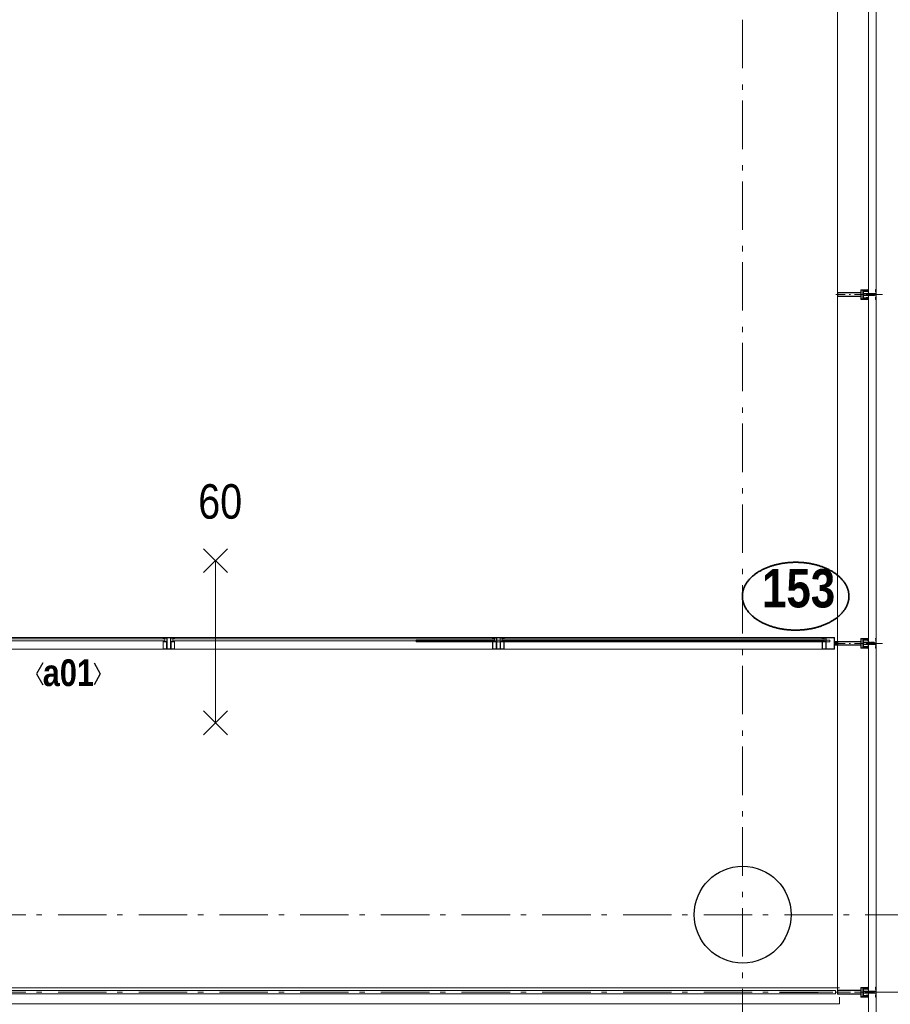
# Model space of a CAD drawing. Header units: millimetres. Extents: x 274611 to 749520, y 175257 to 298905.
# Tile 125 of 251: x 566699 to 571194, y 221350 to 226430. Entities that reach past the tile are written whole.
import ezdxf
from ezdxf.enums import TextEntityAlignment as Align

# ---------------------------------------------------------------- set-up
doc = ezdxf.new("R2010")
doc.units = ezdxf.units.MM
doc.header["$LTSCALE"] = 400
doc.header["$PDMODE"] = 1
doc.header["$PDSIZE"] = 15
for name, pattern in [('STYLE_06', [1.041641, 0.625, -0.208282, 0.069427, -0.138931]), ('STYLE_15', [0.240945, 0.11811, -0.059055, 0.004724, -0.059055]), ('STYLE_16', [0.177165, 0.11811, -0.059055])]:
    doc.linetypes.add(name, pattern=pattern)
for name, color, linetype, lineweight in [('BA-Brandveiligheid', 7, 'Continuous', 15), ('Buitenkozijnen', 140, 'Continuous', 15), ('Detailaanduiding', 5, 'Continuous', 70), ('Kozijnmerken', 43, 'Continuous', 9), ('mat-baksteen', 5, 'Continuous', 25), ('mat-beton (ihwg)', 5, 'Continuous', 25), ('mat-glas-vert', 5, 'Continuous', 15), ('MAT-kit', 140, 'Continuous', 5), ('mat-kunststof', 43, 'Continuous', 9), ('mat-staal', 5, 'Continuous', 25), ('None', 7, 'Continuous', 9)]:
    doc.layers.add(name, color=color, linetype=linetype, lineweight=lineweight)
doc.styles.add('Arial Narrow', font='ARIALN.TTF', dxfattribs={"height": 222.25})
doc.styles.add('Arial Narrow (bold)', font='ARIALNB.TTF', dxfattribs={"height": 172.861111})
doc.styles.get("Standard").update_dxf_attribs({"font": 'arial.ttf'})

# ---------------------------------------------------------------- blocks, each defined once
blk = doc.blocks.new('*U96')
at = {"layer": 'None', "color": 8, "lineweight": 5, "flags": 128}
for points in [[(-5, -154.3), (-5, -154.3, 0.414214), (-5.5, -154.8), (-5.5, -172.5), (-5.5, -172.5, 0.414214), (-5, -173), (-4, -173), (-4, -173, 0.414214), (-3.5, -172.5), (-3.5, -172.5, 0.414214), (-4, -172), (-4.5, -172), (-4.5, -168.8), (-4.5, -168.8, -0.414214), (-4, -168.3), (-2.7, -168.3), (-2.7, -168.3, 0.221695), (-1.9, -167.9), (-0.8, -166.5), (-0.8, -166.5, -0.466308), (0.8, -166.5), (2, -167.9), (2, -167.9, 0.221695), (2.7, -168.3), (4, -168.3), (4, -168.3, -0.414214), (4.5, -168.8), (4.5, -172), (4, -172), (4, -172, 0.414214), (3.5, -172.5), (3.5, -172.5, 0.414214), (4, -173), (5, -173), (5, -173, 0.414214), (5.5, -172.5), (5.5, -154.8), (5.5, -154.8, 0.414214), (5, -154.3), (4.7, -154.3), (4.7, -155), (4.7, -155, -0.414214), (4.4, -155.3), (4.1, -155.3), (4.1, -155.3, -0.414214), (3.3, -154.5), (3.3, -150.6), (3.3, -150.6, -0.414214), (4.1, -149.8), (4.4, -149.8), (4.4, -149.8, -0.414214), (4.7, -150.1), (4.7, -150.8), (5, -150.8), (5, -150.8, 0.414214), (5.5, -150.3), (5.5, -137.6), (5.5, -137.6, 0.351868), (5.3, -137.3), (5.3, -137.3, 0.351868), (4.9, -137.5), (4.1, -139.2), (4.1, -139.2, 0.314902), (4.2, -139.4), (4.5, -139.7), (4.5, -139.7, -0.198912), (4.5, -139.9), (4.5, -140.1), (4.5, -140.1, -0.198912), (4.5, -140.3), (4.2, -140.6), (4.2, -140.6, 0.414214), (4.2, -140.8), (4.5, -141.1), (4.5, -141.1, -0.198912), (4.5, -141.3), (4.5, -141.5), (4.5, -141.5, -0.198912), (4.5, -141.7), (4.2, -142), (4.2, -142, 0.414214), (4.2, -142.2), (4.5, -142.5), (4.5, -142.5, -0.198912), (4.5, -142.7), (4.5, -143.2), (4.5, -143.2, -0.087489), (4.5, -143.3), (4.2, -144.1), (4.2, -148.5), (4.2, -148.5, -0.414214), (3.9, -148.8), (-3.9, -148.8), (-3.9, -148.8, -0.414214), (-4.2, -148.5), (-4.2, -144.1), (-4.5, -143.3), (-4.5, -143.3, -0.087489), (-4.5, -143.2), (-4.5, -142.7), (-4.5, -142.7, -0.198912), (-4.4, -142.5), (-4.1, -142.2), (-4.1, -142.2, 0.414214), (-4.1, -142), (-4.4, -141.7), (-4.4, -141.7, -0.198912), (-4.5, -141.5), (-4.5, -141.3), (-4.5, -141.3, -0.198912), (-4.4, -141.1), (-4.1, -140.8), (-4.1, -140.8, 0.414214), (-4.1, -140.6), (-4.4, -140.3), (-4.4, -140.3, -0.198912), (-4.5, -140.1), (-4.5, -139.9), (-4.5, -139.9, -0.198912), (-4.4, -139.7), (-4.1, -139.4), (-4.1, -139.4, 0.314902), (-4.1, -139.2), (-4.9, -137.5), (-4.9, -137.5, 0.351868), (-5.3, -137.3), (-5.3, -137.3, 0.351868), (-5.5, -137.6), (-5.5, -150.3), (-5.5, -150.3, 0.414214), (-5, -150.8), (-4.7, -150.8), (-4.7, -150.1), (-4.7, -150.1, -0.414214), (-4.4, -149.8), (-4.1, -149.8), (-4.1, -149.8, -0.414214), (-3.3, -150.6), (-3.3, -154.5), (-3.3, -154.5, -0.414214), (-4.1, -155.3), (-4.4, -155.3), (-4.4, -155.3, -0.414214), (-4.7, -155), (-4.7, -154.3)], [(-1.8, -149.8, 0.414214), (-2.3, -150.3), (-2.3, -155.1), (-2.3, -155.1, 0.414214), (-2.1, -155.3), (2.1, -155.3), (2.1, -155.3, 0.414214), (2.3, -155.1), (2.3, -150.3), (2.3, -150.3, 0.414214), (1.8, -149.8), (-1.8, -149.8)], [(-4.5, -161.7, -0.414214), (-4, -161.2), (-2.7, -161.2), (-2.7, -161.2, 0.414214), (-2.5, -161), (-2.5, -160.4), (-2.5, -160.4, 0.414214), (-2.7, -160.2), (-4, -160.2), (-4, -160.2, -0.414214), (-4.5, -159.7), (-4.5, -156.8), (-4.5, -156.8, -0.414214), (-4, -156.3), (4, -156.3), (4, -156.3, -0.414214), (4.5, -156.8), (4.5, -159.7), (4.5, -159.7, -0.414214), (4, -160.2), (2.7, -160.2), (2.7, -160.2, 0.414214), (2.5, -160.4), (2.5, -161), (2.5, -161, 0.414214), (2.7, -161.2), (4, -161.2), (4, -161.2, -0.414214), (4.5, -161.7), (4.5, -166.8), (4.5, -166.8, -0.414214), (4, -167.3), (3, -167.3), (3, -167.3, -0.221695), (2.6, -167.1), (1.5, -165.9), (1.5, -165.9, 0.466308), (-1.5, -165.9), (-2.6, -167.1), (-2.6, -167.1, -0.221695), (-2.9, -167.3), (-4, -167.3), (-4, -167.3, -0.414214), (-4.5, -166.8), (-4.5, -161.7)]]:
    blk.add_lwpolyline(points, format="xyb", close=True, dxfattribs=at)
blk = doc.blocks.new('*U97')
at = {"layer": 'None', "color": 8, "lineweight": 5, "flags": 128}
for points in [[(-13.5, -182.8), (-13.5, -181.9), (-14.5, -181.1), (-14.5, -181.1, 0.36397), (-14.9, -181.1), (-14.9, -181.1), (-15.4, -181.5), (-15.4, -181.5, -0.36397), (-15.8, -181.5), (-15.8, -181.5), (-16.3, -181.1), (-16.3, -181.1, 0.36397), (-16.7, -181.1), (-16.7, -181.1), (-17.2, -181.5), (-17.2, -181.5, -0.36397), (-17.6, -181.5), (-17.6, -181.5), (-18.1, -181.1), (-18.1, -181.1, 0.36397), (-18.5, -181.1), (-18.5, -181.1), (-19, -181.5), (-19, -181.5, -0.36397), (-19.4, -181.5), (-19.4, -181.5), (-19.9, -181.1), (-19.9, -181.1, 0.36397), (-20.3, -181.1), (-20.3, -181.1), (-20.8, -181.5), (-20.8, -181.5, -0.36397), (-21.2, -181.5), (-21.2, -181.5), (-21.7, -181.1), (-21.7, -181.1, 0.36397), (-22.1, -181.1), (-22.1, -181.1), (-22.4, -181.3), (-23.2, -181.3), (-23.5, -181.1), (-23.5, -181.1, 0.36397), (-23.9, -181.1), (-23.9, -181.1), (-24.2, -181.3), (-24.5, -181.3), (-24.5, -181.3, -0.267949), (-24.8, -181.2), (-24.8, -181.2), (-24.9, -180.9), (-24.9, -180.9, 0.339454), (-25.3, -180.7), (-25.3, -180.7, 0.339454), (-25.5, -181), (-25.5, -181), (-25.5, -184.4), (-25.5, -184.4, 0.414214), (-25.2, -184.7), (-25.2, -184.7), (-24.3, -184.7), (-24.3, -184.7, 0.414214), (-24, -184.4), (-24, -184.4), (-24, -182.7), (-24, -182.7, 0.236068), (-24.1, -182.5), (-24.1, -182.5), (-24.1, -182.5, -0.548276), (-24, -182.2), (-24, -182.2, -0.548276), (-23.8, -182.4), (-23.8, -182.4), (-23.8, -182.4, 0.250388), (-23.6, -182.3), (-23.6, -182.3), (-22.8, -182.3), (-22.8, -182.3, -0.414214), (-22.5, -182.6), (-22.5, -182.6), (-22.5, -183.3), (-22.5, -183.3, 0.414214), (-22.2, -183.6), (-22.2, -183.6), (-22, -183.6), (-22, -183.6, 0.131652), (-21.8, -183.5), (-21.8, -183.5), (-20.5, -182.8), (-13.5, -182.8)], [(-6, -180.7), (-6, -180.7, -0.388879), (-8.7, -183.2), (-8.7, -183.2), (-20.4, -183.2), (-21.6, -183.9), (-22.9, -183.9), (-22.9, -182.7), (-23.8, -182.7), (-23.8, -184.8), (23.8, -184.8), (23.8, -182.7), (22.9, -182.7), (22.9, -183.9), (21.7, -183.9), (20.4, -183.2), (8.7, -183.2), (8.7, -183.2, -0.388879), (6, -180.7), (6, -180.7), (5.3, -173.2), (2.5, -173.2), (2.5, -171.2), (-2.5, -171.2), (-2.5, -173.2), (-5.3, -173.2), (-6, -180.7)], [(13.5, -182.8), (13.5, -181.9), (14.5, -181.1), (14.5, -181.1, -0.36397), (14.9, -181.1), (14.9, -181.1), (15.4, -181.5), (15.4, -181.5, 0.36397), (15.8, -181.5), (15.8, -181.5), (16.3, -181.1), (16.3, -181.1, -0.36397), (16.7, -181.1), (16.7, -181.1), (17.2, -181.5), (17.2, -181.5, 0.36397), (17.6, -181.5), (17.6, -181.5), (18.1, -181.1), (18.1, -181.1, -0.36397), (18.5, -181.1), (18.5, -181.1), (19, -181.5), (19, -181.5, 0.36397), (19.4, -181.5), (19.4, -181.5), (19.9, -181.1), (19.9, -181.1, -0.36397), (20.3, -181.1), (20.3, -181.1), (20.8, -181.5), (20.8, -181.5, 0.36397), (21.2, -181.5), (21.2, -181.5), (21.7, -181.1), (21.7, -181.1, -0.36397), (22.1, -181.1), (22.1, -181.1), (22.4, -181.3), (23.2, -181.3), (23.5, -181.1), (23.5, -181.1, -0.36397), (23.9, -181.1), (23.9, -181.1), (24.2, -181.3), (24.5, -181.3), (24.5, -181.3, 0.267949), (24.8, -181.2), (24.8, -181.2), (25, -180.9), (25, -180.9, -0.339454), (25.3, -180.7), (25.3, -180.7, -0.339454), (25.5, -181), (25.5, -181), (25.5, -184.4), (25.5, -184.4, -0.414214), (25.2, -184.7), (25.2, -184.7), (24.3, -184.7), (24.3, -184.7, -0.414214), (24, -184.4), (24, -184.4), (24, -182.7), (24, -182.7, -0.236068), (24.1, -182.5), (24.1, -182.5), (24.1, -182.5, 0.548276), (24.1, -182.2), (24.1, -182.2, 0.548276), (23.9, -182.4), (23.9, -182.4), (23.9, -182.4, -0.250388), (23.6, -182.3), (23.6, -182.3), (22.8, -182.3), (22.8, -182.3, 0.414214), (22.5, -182.6), (22.5, -182.6), (22.5, -183.3), (22.5, -183.3, -0.414214), (22.2, -183.6), (22.2, -183.6), (22, -183.6), (22, -183.6, -0.131652), (21.8, -183.5), (21.8, -183.5), (20.5, -182.8), (13.5, -182.8)]]:
    blk.add_lwpolyline(points, format="xyb", close=True, dxfattribs=at)
blk = doc.blocks.new('verticale stijl 150x50 UV')
at = {"layer": 'None', "color": 8, "linetype": 'STYLE_15', "lineweight": 5}
blk.add_line((0, -216), (0, 35), dxfattribs=at)
at = {"layer": 'None', "color": 8, "lineweight": 5}
for p, q in [((-25.6, -142.7), (-25.6, -142.7)), ((-25.6, -144.4), (-25.6, -144.4)), ((-24.8, -133.4), (-24.8, -133.4)), ((-24.8, -134.2), (-24.8, -134.2)), ((-24.8, -135), (-24.8, -135)), ((-24.8, -135.8), (-24.8, -135.8)), ((-24.8, -136.6), (-24.8, -136.6)), ((-24.8, -137.4), (-24.8, -137.4)), ((-24.8, -138.3), (-24.8, -138.3)), ((-24.8, -139.1), (-24.8, -139.1)), ((-24.8, -139.9), (-24.8, -139.9)), ((-24.8, -140.7), (-24.8, -140.7)), ((-24.8, -141.5), (-24.8, -141.5)), ((-24.8, -142.3), (-24.8, -142.3)), ((-24.8, -143.1), (-24.8, -143.1)), ((-24.8, -144.8), (-24.8, -144.8)), ((-24, -133), (-24, -133)), ((-24, -133.8), (-24, -133.8)), ((-24, -134.6), (-24, -134.6)), ((-24, -135.4), (-24, -135.4)), ((-24, -136.2), (-24, -136.2)), ((-24, -137), (-24, -137)), ((-24, -137.9), (-24, -137.9)), ((-24, -138.7), (-24, -138.7)), ((-24, -139.5), (-24, -139.5)), ((-24, -140.3), (-24, -140.3)), ((-24, -141.1), (-24, -141.1)), ((-24, -141.9), (-24, -141.9)), ((-24, -142.7), (-24, -142.7)), ((-24, -144.4), (-24, -144.4)), ((-23.2, -133.4), (-23.2, -133.4)), ((-23.2, -134.2), (-23.2, -134.2)), ((-23.2, -135), (-23.2, -135)), ((-23.2, -135.8), (-23.2, -135.8)), ((-23.2, -136.6), (-23.2, -136.6)), ((-23.2, -137.4), (-23.2, -137.4)), ((-23.2, -138.3), (-23.2, -138.3)), ((-23.2, -139.1), (-23.2, -139.1)), ((-23.2, -139.9), (-23.2, -139.9)), ((-23.2, -140.7), (-23.2, -140.7)), ((-23.2, -141.5), (-23.2, -141.5)), ((-23.2, -144.8), (-23.2, -144.8)), ((-22.4, -133), (-22.4, -133)), ((-22.4, -133.8), (-22.4, -133.8)), ((-22.4, -134.6), (-22.4, -134.6)), ((-22.4, -140.3), (-22.4, -140.3)), ((-22.4, -141.1), (-22.4, -141.1)), ((-22.4, -144.4), (-22.4, -144.4)), ((-21.6, -126.9), (-21.6, -126.9)), ((-21.6, -127.7), (-21.6, -127.7)), ((-21.6, -128.5), (-21.6, -128.5)), ((-21.6, -129.3), (-21.6, -129.3)), ((-21.6, -130.1), (-21.6, -130.1)), ((-21.6, -130.9), (-21.6, -130.9)), ((-21.6, -131.8), (-21.6, -131.8)), ((-21.6, -132.6), (-21.6, -132.6)), ((-21.6, -133.4), (-21.6, -133.4)), ((-21.6, -134.2), (-21.6, -134.2)), ((-21.6, -135), (-21.6, -135)), ((-21.6, -139.9), (-21.6, -139.9)), ((-21.6, -140.7), (-21.6, -140.7)), ((-21.6, -141.5), (-21.6, -141.5)), ((-21.6, -144.8), (-21.6, -144.8)), ((-20.7, -126.5), (-20.7, -126.5)), ((-20.7, -128.9), (-20.7, -128.9)), ((-20.7, -129.7), (-20.7, -129.7)), ((-20.7, -130.5), (-20.7, -130.5)), ((-20.7, -131.4), (-20.7, -131.4)), ((-20.7, -132.2), (-20.7, -132.2)), ((-20.7, -133), (-20.7, -133)), ((-20.7, -133.8), (-20.7, -133.8)), ((-20.7, -134.6), (-20.7, -134.6)), ((-20.7, -135.4), (-20.7, -135.4)), ((-20.7, -136.2), (-20.7, -136.2)), ((-20.7, -137), (-20.7, -137)), ((-20.7, -137.9), (-20.7, -137.9)), ((-20.7, -138.7), (-20.7, -138.7)), ((-20.7, -139.5), (-20.7, -139.5)), ((-20.7, -140.3), (-20.7, -140.3)), ((-20.7, -141.1), (-20.7, -141.1)), ((-20.7, -144.4), (-20.7, -144.4)), ((-19.9, -126.1), (-19.9, -126.1)), ((-19.9, -130.1), (-19.9, -130.1)), ((-19.9, -130.9), (-19.9, -130.9)), ((-19.9, -131.8), (-19.9, -131.8)), ((-19.9, -132.6), (-19.9, -132.6)), ((-19.9, -133.4), (-19.9, -133.4)), ((-19.9, -134.2), (-19.9, -134.2)), ((-19.9, -135), (-19.9, -135)), ((-19.9, -135.8), (-19.9, -135.8)), ((-19.9, -136.6), (-19.9, -136.6)), ((-19.9, -137.4), (-19.9, -137.4)), ((-19.9, -138.3), (-19.9, -138.3)), ((-19.9, -139.1), (-19.9, -139.1)), ((-19.9, -139.9), (-19.9, -139.9)), ((-19.9, -140.7), (-19.9, -140.7)), ((-19.9, -141.5), (-19.9, -141.5)), ((-19.9, -142.3), (-19.9, -142.3)), ((-19.9, -143.1), (-19.9, -143.1)), ((-19.9, -143.9), (-19.9, -143.9)), ((-19.1, -126.5), (-19.1, -126.5)), ((-19.1, -127.3), (-19.1, -127.3)), ((-19.1, -128.9), (-19.1, -128.9)), ((-19.1, -129.7), (-19.1, -129.7)), ((-19.1, -130.5), (-19.1, -130.5)), ((-19.1, -131.4), (-19.1, -131.4)), ((-19.1, -132.2), (-19.1, -132.2)), ((-19.1, -133), (-19.1, -133)), ((-19.1, -133.8), (-19.1, -133.8)), ((-19.1, -134.6), (-19.1, -134.6)), ((-19.1, -140.3), (-19.1, -140.3)), ((-19.1, -141.1), (-19.1, -141.1)), ((-19.1, -141.9), (-19.1, -141.9)), ((-18.3, -127.7), (-18.3, -127.7)), ((-18.3, -128.5), (-18.3, -128.5)), ((-18.3, -129.3), (-18.3, -129.3)), ((-18.3, -133.4), (-18.3, -133.4)), ((-18.3, -134.2), (-18.3, -134.2)), ((-18.3, -135), (-18.3, -135)), ((-18.3, -139.9), (-18.3, -139.9)), ((-18.3, -140.7), (-18.3, -140.7)), ((-18.3, -141.5), (-18.3, -141.5)), ((-18.3, -142.3), (-18.3, -142.3)), ((-17.5, -133), (-17.5, -133)), ((-17.5, -133.8), (-17.5, -133.8)), ((-17.5, -134.6), (-17.5, -134.6)), ((-17.5, -135.4), (-17.5, -135.4)), ((-17.5, -136.2), (-17.5, -136.2)), ((-17.5, -137), (-17.5, -137)), ((-17.5, -137.9), (-17.5, -137.9)), ((-17.5, -138.7), (-17.5, -138.7)), ((-17.5, -139.5), (-17.5, -139.5)), ((-17.5, -140.3), (-17.5, -140.3)), ((-17.5, -141.1), (-17.5, -141.1)), ((-17.5, -141.9), (-17.5, -141.9)), ((-17.5, -142.7), (-17.5, -142.7)), ((-16.7, -133.4), (-16.7, -133.4)), ((-16.7, -134.2), (-16.7, -134.2)), ((-16.7, -135), (-16.7, -135)), ((-16.7, -135.8), (-16.7, -135.8)), ((-16.7, -136.6), (-16.7, -136.6)), ((-16.7, -137.4), (-16.7, -137.4)), ((-16.7, -138.3), (-16.7, -138.3)), ((-16.7, -139.1), (-16.7, -139.1)), ((-16.7, -139.9), (-16.7, -139.9)), ((-16.7, -140.7), (-16.7, -140.7)), ((-16.7, -141.5), (-16.7, -141.5)), ((-16.7, -142.3), (-16.7, -142.3)), ((-16.7, -143.1), (-16.7, -143.1)), ((-15.9, -141.1), (-15.9, -141.1)), ((-15.9, -141.9), (-15.9, -141.9)), ((-15.9, -142.7), (-15.9, -142.7)), ((-15.9, -144.4), (-15.9, -144.4)), ((-15.1, -142.3), (-15.1, -142.3)), ((-15.1, -143.1), (-15.1, -143.1)), ((-15.1, -143.9), (-15.1, -143.9)), ((-15.1, -144.8), (-15.1, -144.8)), ((-14.2, -141.9), (-14.2, -141.9)), ((-14.2, -142.7), (-14.2, -142.7)), ((-14.2, -143.5), (-14.2, -143.5)), ((-14.2, -144.4), (-14.2, -144.4)), ((-13.4, -143.1), (-13.4, -143.1)), ((-13.4, -143.9), (-13.4, -143.9))]:
    blk.add_line(p, q, dxfattribs=at)
at = {"layer": 'None', "color": 8, "linetype": 'STYLE_16', "lineweight": 5}
for p, q in [((-2.2, -155.1), (0, -154.5)), ((-2.2, -156.7), (-2.2, -155.1)), ((-1.5, -156.9), (-1.5, -155)), ((-1, -157), (-1, -155.1)), ((2.3, -155.1), (0, -154.5)), ((1, -157), (1, -155.1)), ((1.5, -156.9), (1.5, -155)), ((2.3, -156.7), (2.3, -155.1))]:
    blk.add_line(p, q, dxfattribs=at)
at = {"layer": 'None', "color": 8, "linetype": 'Continuous', "lineweight": 5, "flags": 128}
for points in [[(-10, 15.4), (10, 15.4), (10, -104.8), (25, -104.8), (25, -116.8), (-25, -116.8), (-25, -104.8), (-10, -104.8)], [(-8, 13.4), (-8, -104.8), (8, -104.8), (8, 13.4)], [(8, -106.8), (-8, -106.8), (-23, -106.8), (-23, -114.8), (23, -114.8), (23, -106.8)]]:
    blk.add_lwpolyline(points, close=True, dxfattribs=at)
at = {"layer": 'None', "color": 8, "lineweight": 5, "flags": 128}
for points in [[(-14.8, -144.8), (-14.8, -144.8, 0.390793), (-13.2, -143.5), (-13.2, -143.5, 0.390793), (-14.4, -141.8), (-14.4, -141.8, -0.352623), (-16, -139.9), (-16, -133.1), (-16, -133.1, 0.414214), (-16.3, -132.8), (-17.6, -132.8), (-18.1, -133), (-18.1, -133, -0.520293), (-18.3, -132.8), (-18.3, -130.1), (-18.2, -130), (-18.2, -128), (-18.2, -128, -0.577863), (-18.1, -127.7), (-18, -127.7), (-18, -127.7, 0.366605), (-17.7, -127.5), (-17.7, -127.5, 0.366605), (-17.9, -127.1), (-17.9, -127.1, -0.130834), (-19.2, -126.1), (-19.2, -126.1, 0.439074), (-20.7, -126.1), (-20.7, -126.1, -0.133252), (-22, -127.1), (-22, -127.1, 0.366605), (-22.2, -127.5), (-22.2, -127.5, 0.366605), (-21.9, -127.7), (-21.8, -127.7), (-21.8, -127.7, -0.577455), (-21.8, -128), (-21.8, -130), (-21.6, -130.1), (-21.6, -132.8), (-21.6, -132.8, -0.52048), (-21.9, -133), (-22.4, -132.8), (-24.7, -132.8), (-24.7, -132.8, 0.414214), (-25, -133.1), (-25, -140.9), (-25, -140.9, -0.255976), (-25.9, -142.6), (-25.9, -142.6, 0.749676), (-25.3, -144.8), (-21.2, -144.8), (-21.2, -144.8, 0.414214), (-19.2, -142.8), (-19.2, -142.8, -0.402808), (-18.7, -142.3), (-18.7, -142.3, -0.402808), (-18.2, -142.8), (-18.2, -142.8, 0.233259), (-18, -143.1), (-14.6, -143.6), (-14.6, -143.6, -0.419014), (-14.5, -143.7), (-14.5, -143.7, -0.419014), (-14.6, -143.8), (-16, -143.8), (-16, -143.8, 0.414214), (-16.5, -144.3), (-16.5, -144.3, 0.414214), (-16, -144.8)], [(-23.2, -141.6), (-23.2, -141.6, 0.418874), (-23.7, -142.1), (-23.7, -142.1, -0.396568), (-25.3, -143.4), (-25.3, -143.4, 0.437017), (-25.7, -143.7), (-25.7, -143.7, 0.437017), (-25.4, -144), (-21.9, -144), (-21.9, -144, 0.263556), (-20.2, -143), (-20.2, -143, 0.552342), (-20.8, -141.8)], [(25, -132.6), (25, -116.8), (23.1, -116.8), (-23.1, -116.8), (-25, -116.8), (-25, -132.6), (-22.1, -132.6), (-22.1, -128), (-22.6, -128), (-22.6, -126.6), (-22.1, -126.6), (-22.1, -124.7), (-21.9, -124.5), (-21.9, -120.3), (-21.9, -120.3, -0.414214), (-20.2, -118.6), (-20.1, -118.6), (-20.1, -118.6, -0.414214), (-18.4, -120.3), (-18.4, -124.5), (-18.2, -124.7), (-18.2, -126.6), (-17.7, -126.6), (-17.7, -128), (-18.2, -128), (-18.2, -132.6), (-16.3, -132.6), (-16.3, -119.8), (-16.3, -119.8, -0.414214), (-15.1, -118.6), (-15.1, -118.6), (-6.5, -118.6), (-6.5, -118.6, -0.414214), (-5.3, -119.8), (-5.3, -136.8), (-3.9, -136.8), (-3.9, -139.6), (-4.3, -140), (-3.9, -140.4), (-3.9, -141), (-4.3, -141.4), (-3.9, -141.8), (-3.9, -142.4), (-4.3, -142.8), (-3.9, -143.8), (-3.9, -148.6), (-2.2, -148.6), (-2.2, -137.8), (-2.2, -137.8, -0.414214), (0, -135.6), (0, -135.6), (0, -135.6, -0.414214), (2.2, -137.8), (2.2, -148.6), (3.9, -148.6), (3.9, -143.8), (4.3, -142.8), (3.9, -142.4), (3.9, -141.8), (4.3, -141.4), (3.9, -141), (3.9, -140.4), (4.3, -140), (3.9, -139.6), (3.9, -136.8), (5.4, -136.8), (5.4, -119.8), (5.4, -119.8, -0.414214), (6.6, -118.6), (6.6, -118.6), (15.1, -118.6), (15.1, -118.6, -0.414214), (16.3, -119.8), (16.3, -132.6), (18.2, -132.6), (18.2, -128), (17.7, -128), (17.7, -126.6), (18.2, -126.6), (18.2, -124.7), (18.5, -124.5), (18.5, -120.3), (18.5, -120.3, -0.414214), (20.2, -118.6), (20.2, -118.6), (20.2, -118.6, -0.414214), (21.9, -120.3), (21.9, -124.5), (22.1, -124.7), (22.1, -126.6), (22.6, -126.6), (22.6, -128), (22.1, -128), (22.1, -132.6)], [(-23, -135.9), (-23, -135.9, -0.414214), (-22.1, -135), (-22.1, -135, -0.414214), (-21.3, -135.9), (-21.3, -138.8), (-21.3, -138.8, -0.414214), (-22.1, -139.6), (-22.1, -139.6, -0.414214), (-23, -138.8)], [(-21, -127.8, -0.29188), (-20.8, -127.3), (-20.3, -126.9), (-20.3, -126.9, -0.344328), (-19.7, -126.9), (-19.2, -127.3), (-19.2, -127.3, -0.29188), (-19, -127.8), (-19.4, -129.5), (-19.4, -129.5, -0.348796), (-20, -130), (-20, -130, -0.348796), (-20.6, -129.5), (-21, -127.8)], [(-18.8, -139.6, -0.414214), (-19.7, -138.8), (-19.7, -135.9), (-19.7, -135.9, -0.414214), (-18.8, -135), (-18.8, -135, -0.414214), (-18, -135.9), (-18, -138.8), (-18, -138.8, -0.414214), (-18.8, -139.6)], [(14.8, -144.8), (14.8, -144.8, -0.390793), (13.3, -143.5), (13.3, -143.5, -0.390793), (14.4, -141.8), (14.4, -141.8, 0.352623), (16, -139.9), (16, -133.1), (16, -133.1, -0.414214), (16.3, -132.8), (17.6, -132.8), (18.1, -133), (18.1, -133, 0.520293), (18.4, -132.8), (18.4, -130.1), (18.2, -130), (18.2, -128), (18.2, -128, 0.577863), (18.2, -127.7), (18.1, -127.7), (18.1, -127.7, -0.366605), (17.8, -127.5), (17.8, -127.5, -0.366605), (18, -127.1), (18, -127.1, 0.130834), (19.3, -126.1), (19.3, -126.1, -0.439074), (20.7, -126.1), (20.7, -126.1, 0.133252), (22.1, -127.1), (22.1, -127.1, -0.366605), (22.3, -127.5), (22.3, -127.5, -0.366605), (22, -127.7), (21.9, -127.7), (21.9, -127.7, 0.577455), (21.8, -128), (21.8, -130), (21.7, -130.1), (21.7, -132.8), (21.7, -132.8, 0.52048), (21.9, -133), (22.4, -132.8), (24.7, -132.8), (24.7, -132.8, -0.414214), (25, -133.1), (25, -140.9), (25, -140.9, 0.255976), (25.9, -142.6), (25.9, -142.6, -0.749676), (25.3, -144.8), (21.2, -144.8), (21.2, -144.8, -0.414214), (19.2, -142.8), (19.2, -142.8, 0.402808), (18.7, -142.3), (18.7, -142.3, 0.402808), (18.2, -142.8), (18.2, -142.8, -0.233259), (18, -143.1), (14.6, -143.6), (14.6, -143.6, 0.419014), (14.5, -143.7), (14.5, -143.7, 0.419014), (14.6, -143.8), (16, -143.8), (16, -143.8, -0.414214), (16.5, -144.3), (16.5, -144.3, -0.414214), (16, -144.8)], [(18.9, -139.6, 0.414214), (19.7, -138.8), (19.7, -135.9), (19.7, -135.9, 0.414214), (18.9, -135), (18.9, -135, 0.414214), (18, -135.9), (18, -138.8), (18, -138.8, 0.414214), (18.9, -139.6)], [(21, -127.8, 0.29188), (20.8, -127.3), (20.3, -126.9), (20.3, -126.9, 0.344328), (19.7, -126.9), (19.2, -127.3), (19.2, -127.3, 0.29188), (19, -127.8), (19.4, -129.5), (19.4, -129.5, 0.348796), (20, -130), (20, -130, 0.348796), (20.6, -129.5), (21, -127.8)], [(23.2, -141.6), (23.2, -141.6, -0.418874), (23.7, -142.1), (23.7, -142.1, 0.396568), (25.3, -143.4), (25.3, -143.4, -0.437017), (25.7, -143.7), (25.7, -143.7, -0.437017), (25.4, -144), (21.9, -144), (21.9, -144, -0.263556), (20.2, -143), (20.2, -143, -0.552342), (20.8, -141.8)], [(23, -135.9), (23, -135.9, 0.414214), (22.2, -135), (22.2, -135, 0.414214), (21.3, -135.9), (21.3, -138.8), (21.3, -138.8, 0.414214), (22.2, -139.6), (22.2, -139.6, 0.414214), (23, -138.8)], [(0, -157.1), (0, -157.1, -0.163834), (-4.3, -155.6), (-4.3, -155.6), (-4.3, -155.6, -0.234469), (-4.7, -154.8), (-4.7, -154.8), (-4.7, -153.6), (4.8, -153.6), (4.8, -154.8), (4.8, -154.8, -0.234469), (4.4, -155.6), (4.4, -155.6), (4.4, -155.6, -0.163834), (0, -157.1), (0, -157.1)]]:
    blk.add_lwpolyline(points, format="xyb", close=True, dxfattribs=at)
blk.add_lwpolyline([(4, -118.6), (4, -134.3), (-4, -134.3), (-4, -118.6)], close=True, dxfattribs=at)
at = {"layer": 'None', "color": 8, "linetype": 'STYLE_16', "lineweight": 5}
for centre, radius, start, end in [((-1.6, -158.4), 3.38, 79.3357, 100.6643), ((0, -163.2), 8.16, 82.9585, 97.0415), ((0, -160.4), 3.5, 73.4149, 106.5851), ((1.6, -158.4), 3.38, 79.3357, 100.6643)]:
    blk.add_arc(centre, radius, start, end, dxfattribs=at)
at = {"layer": 'None', "color": 7}
for name in ['*U96', '*U97']:
    blk.add_blockref(name, (0, 0), dxfattribs=at)
blk = doc.blocks.new('Vliesgevelelement 4 150x50 1_200')
at = {"layer": 'Buitenkozijnen', "color": 7, "xscale": -1, "rotation": 270.0000000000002}
blk.add_blockref('verticale stijl 150x50 UV', (-5.2, 0), dxfattribs=at)
blk = doc.blocks.new('Kolom O 500')
at = {"layer": 'mat-beton (ihwg)', "lineweight": 25}
blk.add_circle((0, 0), 250, dxfattribs=at)
blk = doc.blocks.new('*U1183')
at = {"layer": 'mat-kunststof', "lineweight": 9}
blk.add_lwpolyline([(51441.1, 4644.4), (51426.1, 4644.4), (51426.1, 4655.6), (51441.1, 4655.6)], close=True, dxfattribs=at)
at = {"layer": 'None', "lineweight": 9}
blk.add_lwpolyline([(51441.1, 4644.4), (51426.1, 4655.6), (51441.1, 4655.6), (51426.1, 4644.4)], dxfattribs=at)
blk = doc.blocks.new('*U1184')
at = {"layer": 'MAT-kit', "color": 9, "linetype": 'Continuous', "lineweight": 5}
for points in [[(51441.1, 4660), (51433, 4659.3), (51426.1, 4660), (51426.1, 4657.8), (51426.1, 4655.6), (51433.6, 4655.6), (51441.1, 4655.6), (51441.1, 4657.8), (51441.1, 4660)], [(51441.1, 4640), (51433, 4640.7), (51426.1, 4640), (51426.1, 4642.2), (51426.1, 4644.4), (51433.6, 4644.4), (51441.1, 4644.4), (51441.1, 4642.2), (51441.1, 4640)]]:
    blk.add_open_spline(points, degree=2, knots=[0, 0, 0, 0.386095, 0.386095, 0.50031, 0.50031, 0.885785, 0.885785, 1, 1, 1], dxfattribs=at)
at = {"layer": 'None', "color": 7}
blk.add_blockref('*U1183', (0, 0), dxfattribs=at)
blk = doc.blocks.new('jan404.129')
at = {"layer": 'None', "lineweight": 15, "flags": 128}
for points in [[(-10, 14.85), (-10, -24.79), (10, -24.79), (10, 14.85)], [(8.5, 13.35), (8.5, -23.29), (-8.5, -23.29), (-8.5, 13.35)]]:
    blk.add_lwpolyline(points, close=True, dxfattribs=at)
blk = doc.blocks.new('*U1185')
at = {"layer": 'None', "color": 7, "linetype": 'Continuous', "lineweight": 15}
for p, q in [((51362.6, 4680), (51423.1, 4680)), ((51362.6, 4678.5), (51381.1, 4678.5)), ((51381.1, 4677), (51362.6, 4677)), ((51381.1, 4678.5), (51423.1, 4678.5)), ((51381.1, 4621.5), (51381.1, 4677)), ((51382.6, 4621.5), (51382.6, 4677)), ((51423.1, 4678.5), (51423.1, 4621.5)), ((51424.6, 4678.5), (51424.6, 4621.5)), ((51423.1, 4621.5), (51382.6, 4621.5)), ((51423.1, 4620), (51382.6, 4620))]:
    blk.add_line(p, q, dxfattribs=at)
for centre, start, end in [((51362.6, 4678.5), 90, 180), ((51362.6, 4678.5), 180, 270), ((51381.1, 4677), 0, 90), ((51423.1, 4678.5), 0, 90), ((51382.6, 4621.5), 180, 270), ((51423.1, 4621.5), 270, 0)]:
    blk.add_arc(centre, 1.5, start, end, dxfattribs=at)
at = {"layer": 'None', "linetype": 'Continuous', "lineweight": 5}
blk.add_point((51424.6, 4645), dxfattribs=at)
blk = doc.blocks.new('*U1186')
at = {"layer": 'mat-staal', "color": 7}
blk.add_blockref('*U1185', (0, 0), dxfattribs=at)
at = {"layer": 'mat-staal', "color": 7, "rotation": 180}
blk.add_blockref('jan404.129', (51371.1, 4634.86), dxfattribs=at)
blk = doc.blocks.new('*U1187')
at = {"layer": 'None', "color": 7, "linetype": 'Continuous', "lineweight": 15}
for p, q in [((49661.35, 4680), (49698.35, 4680)), ((49661.35, 4678.5), (49699.85, 4678.5)), ((49679.85, 4677), (49661.35, 4677)), ((49679.85, 4621.5), (49679.85, 4677)), ((49718.35, 4680), (49681.35, 4680)), ((49681.35, 4621.5), (49681.35, 4677)), ((49698.35, 4621.5), (49698.35, 4677)), ((49718.35, 4678.5), (49699.85, 4678.5)), ((49699.85, 4621.5), (49699.85, 4677)), ((49699.85, 4677), (49718.35, 4677)), ((49698.35, 4621.5), (49681.35, 4621.5)), ((49681.35, 4621.5), (49698.35, 4621.5)), ((49698.35, 4620), (49681.35, 4620)), ((49681.35, 4620), (49698.35, 4620))]:
    blk.add_line(p, q, dxfattribs=at)
for centre, start, end in [((49661.35, 4678.5), 90, 180), ((49661.35, 4678.5), 180, 270), ((49679.85, 4677), 0, 90), ((49699.85, 4677), 90, 180), ((49718.35, 4678.5), 0, 90), ((49718.35, 4678.5), 270, 0), ((49681.35, 4621.5), 180, 270), ((49681.35, 4621.5), 180, 270), ((49698.35, 4621.5), 270, 0), ((49698.35, 4621.5), 270, 0)]:
    blk.add_arc(centre, 1.5, start, end, dxfattribs=at)
at = {"layer": 'None', "linetype": 'Continuous', "lineweight": 5}
for p in [(49679.85, 4645), (49699.85, 4645)]:
    blk.add_point(p, dxfattribs=at)
blk = doc.blocks.new('*U1188')
at = {"layer": 'None', "color": 7}
for name, p in [('*U1187', (0, 0)), ('jan404.129', (49669.85, 4644.79))]:
    blk.add_blockref(name, p, dxfattribs=at)
at = {"layer": 'None', "color": 7, "xscale": -1}
blk.add_blockref('jan404.129', (49709.85, 4644.79), dxfattribs=at)
blk = doc.blocks.new('*U1189')
at = {"layer": 'None', "color": 7, "linetype": 'Continuous', "lineweight": 15}
for p, q in [((47960.1, 4680), (47997.1, 4680)), ((47960.1, 4678.5), (47998.6, 4678.5)), ((47978.6, 4677), (47960.1, 4677)), ((47978.6, 4621.5), (47978.6, 4677)), ((48017.1, 4680), (47980.1, 4680)), ((47980.1, 4621.5), (47980.1, 4677)), ((47997.1, 4621.5), (47997.1, 4677)), ((48017.1, 4678.5), (47998.6, 4678.5)), ((47998.6, 4621.5), (47998.6, 4677)), ((47998.6, 4677), (48017.1, 4677)), ((47997.1, 4621.5), (47980.1, 4621.5)), ((47980.1, 4621.5), (47997.1, 4621.5)), ((47997.1, 4620), (47980.1, 4620)), ((47980.1, 4620), (47997.1, 4620))]:
    blk.add_line(p, q, dxfattribs=at)
for centre, start, end in [((47960.1, 4678.5), 90, 180), ((47960.1, 4678.5), 180, 270), ((47978.6, 4677), 0, 90), ((47998.6, 4677), 90, 180), ((48017.1, 4678.5), 0, 90), ((48017.1, 4678.5), 270, 0), ((47980.1, 4621.5), 180, 270), ((47980.1, 4621.5), 180, 270), ((47997.1, 4621.5), 270, 0), ((47997.1, 4621.5), 270, 0)]:
    blk.add_arc(centre, 1.5, start, end, dxfattribs=at)
at = {"layer": 'None', "linetype": 'Continuous', "lineweight": 5}
for p in [(47978.6, 4645), (47998.6, 4645)]:
    blk.add_point(p, dxfattribs=at)
blk = doc.blocks.new('*U1190')
at = {"layer": 'None', "color": 7}
for name, p in [('*U1189', (0, 0)), ('jan404.129', (47968.6, 4644.79))]:
    blk.add_blockref(name, p, dxfattribs=at)
at = {"layer": 'None', "color": 7, "xscale": -1}
blk.add_blockref('jan404.129', (48008.6, 4644.79), dxfattribs=at)
blk = doc.blocks.new('*U1196')
at = {"layer": 'mat-glas-vert', "color": 140, "lineweight": 15}
for points in [[(46307.3, 4663.9), (46307.3, 4673.9), (47968.6, 4673.9), (47968.6, 4663.9)], [(48008.6, 4663.9), (48008.6, 4673.9), (49669.8, 4673.9), (49669.8, 4663.9)], [(49266, 4658.4), (51401.2, 4658.4), (51401.2, 4665.9), (49266, 4665.9)], [(49709.8, 4663.9), (49709.8, 4673.9), (51371.1, 4673.9), (51371.1, 4663.9)]]:
    blk.add_lwpolyline(points, close=True, dxfattribs=at)
at = {"layer": 'None', "lineweight": 9}
blk.add_lwpolyline([(51424.6, 4620), (51424.6, 4680), (42691.1, 4680), (42691.1, 4620)], close=True, dxfattribs=at)
at = {"layer": 'mat-staal', "color": 7}
blk.add_blockref('*U1184', (0, 0), dxfattribs=at)
at = {"layer": 'None', "color": 7}
for name in ['*U1190', '*U1188', '*U1186']:
    blk.add_blockref(name, (0, 0), dxfattribs=at)
blk = doc.blocks.new('Kozijnmerk 50')
at = {"layer": 'Kozijnmerken', "color": 92, "linetype": 'Continuous', "lineweight": 25}
for points in [[(-132.2, 50.6), (-164.8, -5.8), (-132.2, -62.1)], [(132.2, 50.6), (164.8, -5.8), (132.2, -62.1)]]:
    blk.add_lwpolyline(points, dxfattribs=at)
at = {"layer": 'None', "color": 43, "style": 'Arial Narrow (bold)'}
blk.add_attdef('merk', text='', height=138.3, dxfattribs=at).set_placement((0, 0), align=Align.MIDDLE_CENTER)
blk = doc.blocks.new('060min Y')
at = {"layer": 'BA-Brandveiligheid', "color": 7, "linetype": 'Continuous', "lineweight": 15}
for p, q in [((-61.7, 480.2), (61.7, 356.7)), ((61.7, 480.2), (-61.7, 356.7)), ((0, -418.5), (0, 418.5)), ((-61.7, -480.2), (61.7, -356.7)), ((61.7, -480.2), (-61.7, -356.7))]:
    blk.add_line(p, q, dxfattribs=at)
at = {"layer": 'BA-Brandveiligheid', "color": 43, "insert": (-89.5, 813), "char_height": 177.8, "attachment_point": 1, "style": 'Arial Narrow'}
blk.add_mtext('60', dxfattribs=at)
blk = doc.blocks.new('Detail')
at = {"layer": 'Detailaanduiding', "color": 1, "linetype": 'Continuous', "lineweight": 35}
blk.add_open_spline([(-134.1, 153.9), (-70.3, 177.4), (77, 177.4), (140.9, 153.9), (204.7, 130.5), (241.5, 89.9), (278.4, 49.3), (278.4, 2.4), (278.4, -44.5), (241.5, -85.1), (204.7, -125.7), (140.9, -149.2), (77, -172.6), (-70.3, -172.6), (-134.1, -149.2), (-198, -125.7), (-234.8, -85.1), (-271.6, -44.5), (-271.6, 2.4), (-271.6, 49.3), (-234.8, 89.9), (-198, 130.5), (-134.1, 153.9)], degree=2, knots=[0, 0, 0, 0.097932, 0.195864, 0.195864, 0.280023, 0.280023, 0.347931, 0.347931, 0.415846, 0.415846, 0.5, 0.5, 0.597932, 0.695864, 0.695864, 0.780023, 0.780023, 0.847931, 0.847931, 0.915846, 0.915846, 1, 1, 1], dxfattribs=at)
at = {"layer": 'Detailaanduiding', "style": 'Arial Narrow (bold)'}
blk.add_attdef('Detail', text='', height=197.6, dxfattribs=at).set_placement((-170.2, 142.2), align=Align.TOP_LEFT)
at = {"layer": 'None', "color": 0, "flags": 1}
blk.add_attdef('Fragment', (-271.6, -528.2), '', height=197.6, dxfattribs=at)

msp = doc.modelspace()

# ---------------------------------------------------------------- linework, layer by layer
at = {"layer": 'Buitenkozijnen', "color": 43, "linetype": 'Continuous', "lineweight": 9}
msp.add_line((570921.28099, 259212.18879), (570921.28099, 221412.18879), dxfattribs=at)
at = {"layer": 'Buitenkozijnen', "color": 140, "linetype": 'Continuous', "lineweight": 15}
for p, q in [((571081.28099, 213522.18879), (571081.28099, 259177.18879)), ((571121.28099, 213522.18879), (571121.28099, 259177.18879)), ((571081.28099, 213522.18879), (571081.28099, 259077.18879)), ((571121.28099, 213522.18879), (571121.28099, 259077.18879))]:
    msp.add_line(p, q, dxfattribs=at)
at = {"layer": 'mat-baksteen', "color": 92, "linetype": 'Continuous', "lineweight": 25}
msp.add_line((570621.32162, 221412.18879), (570821.32162, 221412.18879), dxfattribs=at)
msp.add_line((570621.32162, 221412.18879), (570821.32162, 221412.18879), dxfattribs=at)
at = {"layer": 'None', "color": 43, "linetype": 'STYLE_06', "lineweight": 9}
for p, q in [((570431.28099, 261011.97595), (570431.28099, 219812.02879)), ((574230.18099, 221812.18879), (555522.21099, 221812.18879)), ((574230.18099, 221412.18879), (555522.21099, 221412.18879))]:
    msp.add_line(p, q, dxfattribs=at)
at = {"layer": 'None', "color": 43, "linetype": 'Continuous', "lineweight": 9}
for p, q in [((570931.28099, 221435.18879), (548776.24035, 221435.18879)), ((570931.28099, 221387.18879), (570931.28099, 221352.18879)), ((570931.28099, 221352.18879), (548771.28099, 221352.18879))]:
    msp.add_line(p, q, dxfattribs=at)
at = {"layer": 'None', "color": 140, "linetype": 'Continuous', "lineweight": 15}
for p, q in [((556921.32162, 221420.18879), (570911.28099, 221420.18879)), ((570911.28099, 221404.18879), (570911.28099, 221420.18879)), ((548776.24035, 221404.18879), (570911.28099, 221404.18879)), ((548776.24035, 221404.18879), (570911.28099, 221404.18879))]:
    msp.add_line(p, q, dxfattribs=at)

# ---------------------------------------------------------------- block references
at = {"layer": 'Buitenkozijnen', "color": 7, "xscale": -1}
for p in [(570931.28099, 225012.18879), (570931.28099, 223212.18879), (570931.28099, 221412.18879)]:
    msp.add_blockref('Vliesgevelelement 4 150x50 1_200', p, dxfattribs=at)
at = {"layer": 'Buitenkozijnen', "color": 7}
msp.add_blockref('Kolom O 500', (570431.28099, 221812.18804), dxfattribs=at)
at = {"layer": 'Detailaanduiding', "color": 7}
msp.add_blockref('Detail', (570701.45831, 223453.19815), dxfattribs=at).add_auto_attribs({'Detail': '153'})
at = {"layer": 'Kozijnmerken', "color": 7}
msp.add_blockref('Kozijnmerk 50', (566950.22162, 223060.81004), dxfattribs=at).add_auto_attribs({'merk': 'a01'})
at = {"layer": 'None', "color": 7}
for name, p in [('*U1196', (519480.22162, 218562.18879)), ('060min Y', (567710.22162, 223220.38879))]:
    msp.add_blockref(name, p, dxfattribs=at)

doc.saveas('drawing.dxf')
